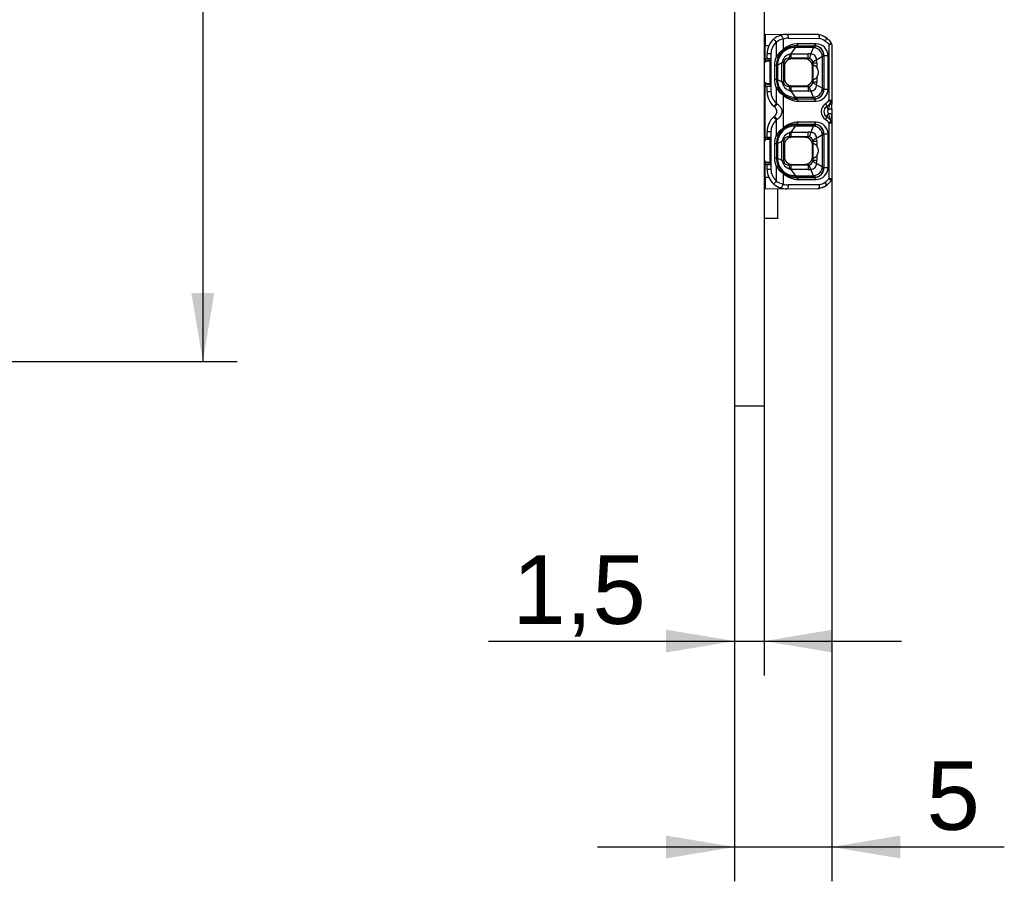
# Model space of a CAD drawing. Header units: millimetres. Extents: x 7 to 819, y 15 to 587.
# Tile 22 of 45: x 352 to 402, y 381 to 425. Entities that reach past the tile are written whole.
import ezdxf
from ezdxf.enums import TextEntityAlignment as Align

# ---------------------------------------------------------------- set-up
doc = ezdxf.new("R2010")
doc.units = ezdxf.units.MM
doc.layers.add('Default', color=7, linetype='Continuous')
doc.layers.add('RECLED_274X50MM_', color=7, linetype='Continuous')
doc.styles.add('SEACAD_Arial', font='arial.ttf')
doc.dimstyles.new('ISO', dxfattribs={"dimtxt": 3.5, "dimasz": 3.5, "dimexe": 1.75, "dimexo": 0, "dimgap": 0.875, "dimtad": 1, "dimtxsty": 'SEACAD_Arial', "dimblk1": '_SE_FILLED', "dimblk2": '_SE_FILLED', "dimsah": 1, "dimcen": 1.75, "dimadec": 0, "dimazin": 0, "dimtfac": 0.5, "dimtdec": 3, "dimtmove": 0, "dimatfit": 3, "dimfxl": 1, "dimarcsym": 0})

# ---------------------------------------------------------------- blocks, each defined once
blk = doc.blocks.new('SE2')
at = {"layer": 'RECLED_274X50MM_', "color": 7, "linetype": 'Continuous'}
for p, q in [((388.224, 454.566), (388.224, 405.066)), ((389.724, 454.566), (389.724, 405.066)), ((389.774, 424.016), (389.774, 423.415)), ((389.774, 424.016), (390.883, 424.006)), ((390.56, 423.955), (390.567, 423.956)), ((390.691, 423.765), (390.691, 423.21)), ((392.48, 423.992), (390.883, 424.006)), ((390.949, 423.806), (392.547, 423.792)), ((389.724, 423.266), (389.774, 423.266)), ((389.724, 423.191), (389.774, 423.191)), ((389.774, 422.77), (389.774, 423.415)), ((389.961, 423.414), (389.774, 423.415)), ((390.349, 423.61), (390.349, 422.856)), ((390.692, 423.208), (390.659, 423.136)), ((391.311, 423.329), (391.086, 423.016)), ((391.472, 423.528), (391.374, 423.428)), ((391.374, 423.428), (392.274, 423.426)), ((391.374, 423.417), (391.374, 423.428)), ((391.374, 423.417), (391.374, 423.332)), ((391.374, 423.417), (392.24, 423.417)), ((392.24, 423.332), (391.374, 423.332)), ((392.375, 423.526), (391.472, 423.528)), ((392.111, 423.009), (392.24, 423.332)), ((392.24, 423.332), (392.24, 423.417)), ((392.274, 423.417), (392.24, 423.417)), ((392.274, 423.425), (392.375, 423.526)), ((392.274, 423.417), (392.274, 423.426)), ((393.042, 420.65), (393.042, 423.481)), ((393.174, 423.481), (393.042, 423.481)), ((393.174, 423.481), (393.174, 420.65)), ((389.744, 422.561), (389.824, 422.641)), ((389.774, 422.77), (389.774, 422.591)), ((389.774, 422.77), (389.874, 422.769)), ((389.824, 422.641), (389.874, 422.691)), ((390.024, 422.641), (389.824, 422.641)), ((390.074, 423.006), (389.874, 423.006)), ((389.874, 422.769), (389.874, 423.006)), ((389.874, 422.769), (390.049, 422.766)), ((389.874, 422.691), (390.024, 422.691)), ((390.024, 422.641), (390.024, 422.691)), ((390.024, 422.641), (390.024, 421.491)), ((390.049, 421.366), (390.049, 422.766)), ((390.074, 423.006), (390.074, 421.09)), ((390.441, 422.817), (390.349, 422.856)), ((391.086, 422.783), (390.974, 422.783)), ((390.974, 422.783), (391.155, 422.758)), ((391.086, 423.016), (391.041, 423.001)), ((391.086, 423.016), (391.086, 422.783)), ((391.086, 423.016), (391.973, 423.016)), ((391.973, 422.783), (391.086, 422.783)), ((391.793, 422.758), (391.155, 422.758)), ((391.793, 422.758), (391.973, 422.783)), ((392.705, 422.875), (392.402, 422.696)), ((392.775, 422.875), (392.705, 422.875)), ((392.705, 421.256), (392.705, 422.875)), ((392.775, 422.916), (392.782, 422.916)), ((392.775, 422.875), (392.775, 421.256)), ((392.985, 422.916), (392.782, 422.916)), ((392.782, 421.216), (392.782, 422.916)), ((392.985, 421.216), (392.985, 422.916)), ((389.744, 422.627), (389.724, 422.627)), ((389.744, 422.381), (389.724, 422.381)), ((389.744, 422.381), (389.744, 422.627)), ((389.744, 421.366), (389.744, 422.381)), ((390.358, 422.416), (390.258, 422.416)), ((390.258, 422.416), (390.258, 421.716)), ((390.373, 422.416), (390.358, 422.416)), ((390.358, 422.416), (390.358, 421.716)), ((390.374, 422.443), (390.373, 422.416)), ((390.373, 421.716), (390.373, 422.416)), ((390.636, 422.547), (390.407, 422.432)), ((390.407, 422.432), (390.407, 422.416)), ((390.407, 422.416), (390.407, 421.716)), ((390.636, 421.584), (390.636, 422.547)), ((390.757, 422.359), (390.728, 422.56)), ((390.728, 421.574), (390.728, 422.56)), ((390.757, 422.359), (390.757, 421.772)), ((392.217, 422.544), (392.191, 422.359)), ((392.191, 421.772), (392.191, 422.359)), ((392.411, 422.544), (392.216, 422.544)), ((392.217, 422.418), (392.217, 422.544)), ((392.411, 422.544), (392.411, 422.312)), ((390.258, 421.716), (390.358, 421.716)), ((390.358, 421.716), (390.373, 421.716)), ((390.373, 421.716), (390.373, 421.688)), ((390.373, 421.716), (390.407, 421.716)), ((390.407, 421.716), (390.407, 421.699)), ((390.407, 421.699), (390.636, 421.584)), ((390.728, 421.574), (390.757, 421.772)), ((392.191, 421.772), (392.217, 421.587)), ((392.217, 421.587), (392.217, 421.713)), ((392.411, 421.819), (392.411, 421.587)), ((389.744, 421.366), (389.724, 421.366)), ((389.824, 421.491), (389.744, 421.571)), ((389.744, 421.103), (389.744, 421.366)), ((389.774, 421.541), (389.774, 421.361)), ((389.774, 421.361), (389.874, 421.362)), ((389.774, 418.77), (389.774, 421.361)), ((389.874, 421.441), (389.824, 421.491)), ((389.824, 421.491), (390.024, 421.491)), ((390.024, 421.441), (389.874, 421.441)), ((389.874, 421.362), (390.049, 421.366)), ((389.874, 421.09), (389.874, 421.362)), ((390.024, 421.441), (390.024, 421.491)), ((390.349, 421.275), (390.441, 421.314)), ((390.349, 421.276), (390.349, 420.486)), ((391.155, 421.374), (390.974, 421.348)), ((391.041, 421.13), (391.086, 421.115)), ((391.086, 421.348), (391.973, 421.348)), ((391.086, 421.348), (391.086, 421.115)), ((391.155, 421.374), (391.793, 421.374)), ((391.973, 421.348), (391.793, 421.374)), ((391.998, 421.348), (391.973, 421.347)), ((392.216, 421.587), (392.411, 421.587)), ((392.402, 421.435), (392.705, 421.256)), ((392.705, 421.256), (392.775, 421.256)), ((392.775, 421.216), (392.782, 421.216)), ((392.782, 421.216), (392.985, 421.216)), ((389.744, 421.103), (389.724, 421.103)), ((389.774, 420.941), (389.724, 420.941)), ((389.774, 420.866), (389.724, 420.866)), ((389.744, 420.824), (389.724, 420.824)), ((389.744, 420.188), (389.744, 420.824)), ((389.874, 421.09), (390.074, 421.09)), ((390.693, 420.924), (390.66, 420.996)), ((390.691, 420.922), (390.691, 419.209)), ((391.973, 421.115), (391.086, 421.115)), ((391.086, 421.115), (391.311, 420.802)), ((391.374, 420.714), (391.27, 420.72)), ((391.374, 420.799), (391.374, 420.715)), ((391.374, 420.799), (392.24, 420.799)), ((391.374, 420.714), (391.374, 420.703)), ((391.374, 420.714), (392.24, 420.714)), ((392.274, 420.706), (391.374, 420.703)), ((391.374, 420.703), (391.47, 420.603)), ((392.24, 420.799), (392.111, 421.122)), ((392.24, 420.714), (392.24, 420.799)), ((392.24, 420.714), (392.274, 420.714)), ((392.274, 420.714), (392.274, 420.706)), ((392.374, 420.606), (392.274, 420.706)), ((393.042, 420.65), (393.174, 420.65)), ((393.174, 420.65), (393.174, 420.636)), ((393.174, 420.625), (393.174, 420.448)), ((389.744, 420.188), (389.724, 420.188)), ((389.744, 419.931), (389.744, 420.188)), ((390.258, 420.302), (390.218, 420.336)), ((390.39, 420.46), (390.349, 420.486)), ((391.47, 420.603), (392.374, 420.606)), ((392.901, 420.312), (392.995, 420.177)), ((393.174, 420.207), (393.174, 419.924)), ((389.744, 419.931), (389.724, 419.931)), ((389.744, 419.293), (389.744, 419.931)), ((390.218, 419.795), (390.258, 419.829)), ((390.349, 419.645), (390.39, 419.671)), ((390.349, 419.645), (390.349, 418.856)), ((392.995, 419.954), (392.901, 419.819)), ((392.975, 420.037), (392.973, 420.054)), ((392.975, 420.037), (392.994, 419.954)), ((393.174, 419.924), (393.174, 419.491)), ((389.744, 419.293), (389.724, 419.293)), ((389.724, 419.266), (389.774, 419.266)), ((389.724, 419.191), (389.774, 419.191)), ((389.774, 419.616), (389.744, 419.616)), ((390.692, 419.207), (390.659, 419.136)), ((391.311, 419.329), (391.086, 419.016)), ((391.472, 419.528), (391.374, 419.428)), ((391.374, 419.417), (391.374, 419.428)), ((391.374, 419.428), (392.274, 419.426)), ((391.374, 419.417), (391.374, 419.332)), ((391.374, 419.417), (392.24, 419.417)), ((392.24, 419.332), (391.374, 419.332)), ((392.375, 419.526), (391.472, 419.528)), ((392.111, 419.009), (392.24, 419.332)), ((392.274, 419.417), (392.24, 419.417)), ((392.274, 419.425), (392.375, 419.526)), ((392.274, 419.417), (392.274, 419.426)), ((393.042, 416.65), (393.042, 419.481)), ((393.174, 419.481), (393.042, 419.481)), ((393.174, 419.481), (393.174, 416.65)), ((389.744, 419.106), (389.724, 419.106)), ((389.744, 417.397), (389.744, 419.106)), ((389.744, 418.561), (389.824, 418.641)), ((389.774, 418.77), (389.774, 418.591)), ((389.774, 418.77), (389.874, 418.769)), ((389.824, 418.641), (389.874, 418.691)), ((390.024, 418.641), (389.824, 418.641)), ((390.074, 419.041), (389.874, 419.041)), ((389.874, 418.769), (389.874, 419.041)), ((389.874, 418.769), (390.049, 418.766)), ((389.874, 418.691), (390.024, 418.691)), ((390.024, 418.641), (390.024, 418.691)), ((390.024, 418.641), (390.024, 417.491)), ((390.049, 417.366), (390.049, 418.766)), ((390.074, 419.041), (390.074, 417.125)), ((390.441, 418.817), (390.349, 418.856)), ((391.086, 418.783), (390.974, 418.783)), ((390.974, 418.783), (391.155, 418.758)), ((391.086, 419.016), (391.041, 419.001)), ((391.086, 419.016), (391.086, 418.783)), ((391.086, 419.016), (391.973, 419.016)), ((391.973, 418.783), (391.086, 418.783)), ((391.793, 418.758), (391.155, 418.758)), ((391.793, 418.758), (391.973, 418.783)), ((391.998, 418.782), (391.973, 418.783)), ((392.705, 418.875), (392.402, 418.696)), ((392.775, 418.875), (392.705, 418.875)), ((392.705, 417.256), (392.705, 418.875)), ((392.775, 418.916), (392.782, 418.916)), ((392.775, 418.875), (392.775, 417.256)), ((392.985, 418.916), (392.782, 418.916)), ((392.782, 417.216), (392.782, 418.916)), ((392.985, 417.216), (392.985, 418.916)), ((390.358, 418.416), (390.258, 418.416)), ((390.258, 418.416), (390.258, 417.716)), ((390.373, 418.416), (390.358, 418.416)), ((390.358, 418.416), (390.358, 417.716)), ((390.374, 418.443), (390.373, 418.416)), ((390.373, 417.716), (390.373, 418.416)), ((390.636, 418.547), (390.407, 418.432)), ((390.407, 418.432), (390.407, 418.416)), ((390.407, 418.416), (390.407, 417.716)), ((390.636, 417.584), (390.636, 418.547)), ((390.757, 418.359), (390.728, 418.56)), ((390.728, 417.574), (390.728, 418.56)), ((390.757, 418.359), (390.757, 417.772)), ((392.217, 418.544), (392.191, 418.359)), ((392.191, 417.772), (392.191, 418.359)), ((392.411, 418.544), (392.216, 418.544)), ((392.217, 418.418), (392.217, 418.544)), ((392.411, 418.544), (392.411, 418.312)), ((390.258, 417.716), (390.358, 417.716)), ((390.358, 417.716), (390.373, 417.716)), ((390.373, 417.716), (390.373, 417.688)), ((390.373, 417.716), (390.407, 417.716)), ((390.407, 417.716), (390.407, 417.699)), ((390.407, 417.699), (390.636, 417.584)), ((390.728, 417.574), (390.757, 417.772)), ((392.191, 417.772), (392.217, 417.587)), ((392.217, 417.587), (392.217, 417.713)), ((392.411, 417.819), (392.411, 417.587)), ((389.744, 417.397), (389.724, 417.397)), ((389.824, 417.491), (389.744, 417.571)), ((389.774, 417.541), (389.774, 417.361)), ((389.774, 417.361), (389.874, 417.362)), ((389.774, 416.716), (389.774, 417.361)), ((389.874, 417.441), (389.824, 417.491)), ((389.824, 417.491), (390.024, 417.491)), ((390.024, 417.441), (389.874, 417.441)), ((389.874, 417.362), (390.049, 417.366)), ((389.874, 417.125), (389.874, 417.362)), ((389.874, 417.125), (390.074, 417.125)), ((390.024, 417.441), (390.024, 417.491)), ((390.349, 417.275), (390.441, 417.314)), ((390.349, 417.276), (390.349, 416.521)), ((391.155, 417.374), (390.974, 417.348)), ((391.086, 417.115), (391.041, 417.13)), ((391.086, 417.348), (391.086, 417.115)), ((391.086, 417.348), (391.973, 417.348)), ((391.973, 417.115), (391.086, 417.115)), ((391.086, 417.115), (391.311, 416.802)), ((391.155, 417.374), (391.793, 417.374)), ((391.973, 417.348), (391.793, 417.374)), ((391.998, 417.348), (391.973, 417.347)), ((392.24, 416.799), (392.111, 417.122)), ((392.216, 417.587), (392.411, 417.587)), ((392.402, 417.435), (392.705, 417.256)), ((392.705, 417.256), (392.775, 417.256)), ((392.775, 417.216), (392.782, 417.216)), ((392.782, 417.216), (392.985, 417.216)), ((389.774, 416.941), (389.724, 416.941)), ((389.774, 416.866), (389.724, 416.866)), ((389.774, 416.716), (389.961, 416.717)), ((389.774, 416.716), (389.774, 416.116)), ((390.66, 416.996), (390.693, 416.924)), ((390.691, 416.921), (390.691, 416.366)), ((391.374, 416.714), (391.27, 416.72)), ((391.374, 416.799), (391.374, 416.715)), ((391.374, 416.799), (392.24, 416.799)), ((391.374, 416.714), (391.374, 416.703)), ((391.374, 416.714), (392.24, 416.714)), ((392.274, 416.706), (391.374, 416.703)), ((391.374, 416.703), (391.47, 416.603)), ((392.24, 416.714), (392.24, 416.799)), ((392.24, 416.714), (392.274, 416.714)), ((392.274, 416.714), (392.274, 416.706)), ((392.374, 416.606), (392.274, 416.706)), ((393.042, 416.65), (393.174, 416.65)), ((390.883, 416.125), (389.774, 416.116)), ((390.432, 414.616), (390.432, 416.121)), ((390.883, 416.125), (392.48, 416.139)), ((392.547, 416.339), (390.949, 416.325)), ((391.47, 416.603), (392.374, 416.606)), ((389.744, 414.621), (389.724, 414.621)), ((389.744, 414.377), (389.744, 414.621)), ((390.432, 414.616), (389.744, 414.616)), ((389.744, 414.371), (389.724, 414.371)), ((389.744, 413.996), (389.744, 414.371)), ((389.744, 413.995), (389.724, 413.995)), ((389.744, 413.578), (389.744, 413.996)), ((389.744, 413.577), (389.724, 413.577)), ((389.744, 413.14), (389.724, 413.14)), ((389.744, 413.14), (389.744, 413.578)), ((389.744, 412.755), (389.744, 413.14)), ((389.744, 412.756), (389.724, 412.756)), ((389.744, 412.511), (389.744, 412.749)), ((389.744, 412.511), (389.724, 412.511)), ((388.224, 405.066), (389.724, 405.066))]:
    blk.add_line(p, q, dxfattribs=at)
for centre, radius, start, end in [((390.874, 423.006), 1, 131.0144, 180), ((390.873, 423.007), 0.999, 108.3025, 131.0198), ((390.96, 422.721), 1.078, 104.4538, 124.5129), ((390.874, 423.007), 0.999, 89.499, 108.3285), ((392.357, 423.127), 0.874, 79.2695, 81.9789), ((392.479, 423.792), 0.2, 76.8462, 89.5009), ((392.278, 422.927), 1.088, 56.2541, 76.9003), ((392.345, 422.925), 0.89, 56.2332, 76.8897), ((392.357, 423.127), 0.874, 63.5257, 69.3399), ((392.353, 422.925), 0.886, 38.8885, 56.643), ((392.293, 422.935), 1.073, 38.7455, 56.6662), ((389.645, 423.016), 0.249, 58.8363, 71.5266), ((390.874, 423.006), 0.8, 131.001, 180), ((391.326, 422.259), 1.144, 123.7381, 148.5382), ((391.375, 422.415), 1.002, 96.0187, 178.4078), ((391.289, 422.447), 0.882, 88.5518, 180.9496), ((391.387, 422.413), 1.028, 135.1838, 156.875), ((391.37, 422.409), 1.019, 89.7982, 134.371), ((391.454, 422.453), 1.075, 89.0618, 135.2606), ((391.374, 422.423), 0.994, 93.3945, 96.0161), ((391.374, 422.754), 0.578, 89.9723, 96.1895), ((391.374, 422.423), 0.994, 89.9975, 93.3945), ((392.143, 422.438), 0.899, 76.9723, 83.7663), ((392.271, 422.914), 0.512, 0.1805, 89.6664), ((392.274, 422.916), 0.501, 359.9633, 90.0317), ((392.237, 422.87), 0.457, 18.6514, 76.3159), ((392.368, 422.909), 0.617, 0.6688, 89.3972), ((392.974, 423.481), 0.2, 0, 38.942), ((391.374, 422.416), 1.116, 156.7364, 180), ((391.374, 422.416), 1.016, 156.7359, 180), ((391.195, 422.457), 0.566, 105.7543, 170.8525), ((9.951, 422.937), 382.022, 359.97677, 0.01186), ((391.971, 421.685), 1.331, 83.9551, 89.9314), ((391.974, 422.539), 0.243, 7.6919, 84.2704), ((392.109, 422.715), 0.294, 356.188, 89.5195), ((391.139, 422.545), 1.271, 359.9581, 6.7887), ((391.844, 422.742), 0.87, 8.7498, 18.3473), ((404.724, 422.871), 11.949, 179.7866, 179.983), ((390.39, 421.149), 1.267, 89.2392, 90.7619), ((391.374, 421.716), 1.116, 180, 203.2666), ((391.374, 421.716), 1.016, 180, 203.2555), ((391.374, 421.716), 1.001, 181.5919, 264.0326), ((391.289, 421.684), 0.882, 179.0311, 271.4643), ((391.339, 421.884), 1.161, 211.6338, 236.047), ((391.377, 421.712), 1.016, 202.9848, 224.9567), ((391.195, 421.675), 0.566, 189.1738, 254.2077), ((390.557, 420.417), 1.17, 81.5979, 86.1293), ((391.064, 424.92), 3.572, 268.5568, 270.3529), ((395.154, 421.233), 3.184, 177.9409, 182.1337), ((391.973, 421.592), 0.244, 275.9442, 352.2185), ((392.107, 421.417), 0.295, 270.7193, 3.5692), ((392.272, 421.216), 0.51, 270.2016, 0.0078), ((392.274, 421.215), 0.501, 269.9679, 0.0373), ((392.372, 421.218), 0.612, 270.1558, 359.8856), ((391.038, 421.592), 1.373, 353.4623, 359.7882), ((391.845, 421.389), 0.869, 341.6414, 351.2489), ((404.777, 421.26), 12.002, 180.017, 180.2125), ((389.645, 421.116), 0.25, 288.4931, 301.144), ((390.874, 421.09), 1, 180, 228.9861), ((390.874, 421.09), 0.8, 180, 229.0124), ((391.369, 421.719), 1.015, 225.5656, 270.3104), ((391.45, 421.668), 1.065, 224.5296, 271.1298), ((391.38, 421.496), 0.697, 264.3445, 269.4936), ((391.967, 422.46), 1.345, 270.26, 276.1699), ((392.141, 421.703), 0.909, 276.2705, 282.9897), ((392.237, 421.261), 0.457, 283.6845, 341.3483), ((392.353, 421.204), 0.884, 304.6205, 321.2051), ((392.974, 420.65), 0.2, 321.0591, 359.9998), ((388.68, 421.81), 2.13, 316.1873, 321.5753), ((386.204, 423.811), 5.362, 319.1237, 321.3171), ((390.074, 420.066), 0.3, 307.8997, 52.0775), ((393.146, 420.066), 0.503, 125.2986, 234.7015), ((393.072, 420.066), 0.3, 124.7621, 235.238), ((392.279, 421.209), 1.091, 304.7479, 321.1608), ((380.136, 420.478), 13.038, 358.7714, 359.857), ((390.874, 419.041), 1, 131.0143, 180), ((390.874, 419.041), 0.8, 131.0005, 180), ((388.507, 418.172), 2.358, 38.6377, 43.5015), ((386.747, 416.77), 4.657, 38.5354, 41.0627), ((392.353, 418.927), 0.884, 38.7922, 55.3777), ((392.279, 418.922), 1.091, 38.8394, 55.2519), ((399.759, 422.457), 7.213, 200.309, 202.2133), ((389.545, 418.284), 3.821, 20.2584, 22.2416), ((380.011, 419.653), 13.163, 0.1689, 1.215), ((389.645, 419.016), 0.249, 58.8363, 71.5266), ((391.326, 418.259), 1.144, 123.7508, 148.5328), ((391.375, 418.415), 1.002, 96.0187, 178.4078), ((391.287, 418.449), 0.88, 88.4253, 181.076), ((391.387, 418.413), 1.028, 135.1838, 156.8743), ((391.37, 418.409), 1.019, 89.7982, 134.371), ((391.454, 418.453), 1.075, 89.0615, 135.2726), ((391.374, 418.423), 0.994, 93.3945, 96.0161), ((391.374, 418.754), 0.578, 89.9723, 96.1895), ((391.374, 418.423), 0.994, 89.9975, 93.3945), ((344.341, 419.36), 47.899, 359.9661, 0.0676), ((392.143, 418.44), 0.898, 77.0314, 83.7693), ((392.271, 418.914), 0.512, 0.1805, 89.6664), ((392.274, 418.916), 0.501, 359.9633, 90.0317), ((392.245, 418.878), 0.447, 17.9489, 77.1418), ((392.368, 418.909), 0.617, 0.6688, 89.3972), ((392.998, 419.493), 0.175, 1.686, 42.5203), ((392.974, 419.481), 0.2, 359.9989, 38.942), ((391.374, 418.416), 1.116, 156.7363, 180), ((391.374, 418.416), 1.016, 156.7351, 180), ((391.195, 418.457), 0.566, 105.7543, 170.8525), ((10.575, 418.936), 381.397, 359.97683, 0.01197), ((391.971, 417.685), 1.331, 83.9551, 89.9314), ((391.974, 418.539), 0.243, 7.6919, 84.2687), ((392.106, 418.712), 0.297, 356.8009, 88.9066), ((391.139, 418.545), 1.271, 359.9581, 6.7888), ((391.843, 418.742), 0.872, 8.7572, 18.3348), ((404.724, 418.871), 11.949, 179.7866, 179.983), ((390.39, 417.149), 1.267, 89.2392, 90.7619), ((391.374, 417.716), 1.116, 180, 203.2635), ((391.374, 417.716), 1.016, 180, 203.2555), ((391.374, 417.716), 1.001, 181.5919, 264.0327), ((391.289, 417.684), 0.882, 179.0311, 271.4643), ((390.874, 417.125), 1, 180, 228.9852), ((390.874, 417.125), 0.8, 180, 228.9982), ((391.34, 417.885), 1.162, 211.6421, 236.0521), ((391.377, 417.712), 1.016, 202.9853, 224.9584), ((391.195, 417.675), 0.566, 189.1738, 254.2077), ((390.566, 416.476), 1.11, 81.5242, 86.3581), ((391.064, 420.92), 3.572, 268.5569, 270.3529), ((867.128, 417.292), 475.156, 179.9933, 180.02134), ((391.973, 418.398), 1.283, 269.9653, 276.166), ((391.972, 417.593), 0.245, 276.0546, 352.0984), ((392.109, 417.416), 0.293, 270.4348, 3.8537), ((392.272, 417.216), 0.51, 270.2016, 0.0078), ((392.274, 417.215), 0.501, 269.9679, 0.0373), ((392.245, 417.253), 0.447, 282.9825, 342.0501), ((392.372, 417.218), 0.612, 270.1558, 359.8856), ((391.038, 417.592), 1.373, 353.4623, 359.7882), ((391.844, 417.389), 0.871, 341.653, 351.2454), ((404.777, 417.26), 12.002, 180.017, 180.2125), ((389.645, 417.116), 0.25, 288.4931, 301.144), ((391.369, 417.719), 1.015, 225.5691, 270.3102), ((391.471, 417.72), 1.116, 225.6686, 269.9971), ((391.38, 417.496), 0.697, 264.3445, 269.4936), ((392.141, 417.703), 0.909, 276.2705, 282.9897), ((392.35, 417.208), 0.889, 303.4316, 321.1053), ((392.974, 416.65), 0.2, 321.0566, 359.9999), ((390.874, 417.125), 1, 228.9852, 251.6882), ((390.96, 417.41), 1.079, 235.4849, 255.5394), ((390.874, 417.127), 1.002, 251.7054, 270.4824), ((392.35, 417.027), 0.898, 278.2563, 280.6998), ((392.479, 416.339), 0.2, 270.4957, 283.1518), ((392.273, 417.217), 1.101, 283.169, 303.5795), ((392.344, 417.209), 0.893, 283.1184, 303.7254), ((392.35, 417.027), 0.898, 290.8265, 296.2288), ((392.28, 417.208), 1.09, 303.5472, 321.1736)]:
    blk.add_arc(centre, radius, start, end, dxfattribs=at)
for centre, major_axis, ratio, start_param, end_param in [((390.942, 422.906), (0, -0.9), 0.939686, 3.13353, 3.443577), ((392.479, 423.792), (-0.002, -0.2), 0.342009, 1.57378, 3.141698), ((392.263, 422.066), (0, -0.525), 0.116839, 3.975219, 5.449559), ((391.752, 422.066), (-0.746, 0), 0.704087, 2.653791, 3.629395), ((392.263, 418.066), (0, -0.525), 0.116839, 3.975219, 5.449559), ((391.752, 418.066), (-0.746, 0), 0.704087, 2.653791, 3.629395), ((390.942, 417.227), (-0.002, 0.902), 0.939653, 2.838236, 3.147658), ((392.479, 416.339), (-0.002, 0.2), 0.342009, 3.141537, 4.709393)]:
    blk.add_ellipse(centre, major_axis=major_axis, ratio=ratio, start_param=start_param, end_param=end_param, dxfattribs=at)
for points, degree, knots in [([(390.349, 423.61), (390.314, 423.649), (390.28, 423.688), (390.232, 423.744), (390.218, 423.76), (390.218, 423.76)], 3, [0, 0, 0, 0, 0.5, 0.5, 1, 1, 1, 1]), ([(390.567, 423.956), (390.585, 423.956), (390.608, 423.936), (390.654, 423.865), (390.676, 423.815), (390.691, 423.765)], 3, [0, 0, 0, 0, 0.5, 0.5, 1, 1, 1, 1]), ([(390.883, 424.006), (390.9, 424.006), (390.918, 423.984), (390.943, 423.91), (390.95, 423.858), (390.949, 423.806)], 3, [0, 0, 0, 0, 0.5, 0.5, 1, 1, 1, 1]), ([(392.547, 423.792), (392.556, 423.841), (392.557, 423.89), (392.548, 423.961), (392.537, 423.984), (392.524, 423.987)], 3, [0, 0, 0, 0, 0.5, 0.5, 1, 1, 1, 1]), ([(392.882, 423.832), (392.892, 423.822), (392.892, 423.8), (392.877, 423.741), (392.861, 423.703), (392.84, 423.665)], 3, [0, 0, 0, 0, 0.5, 0.5, 1, 1, 1, 1]), ([(392.345, 423.314), (392.341, 423.327), (392.333, 423.351), (392.32, 423.378), (392.308, 423.396), (392.297, 423.407), (392.288, 423.413), (392.28, 423.416), (392.276, 423.417), (392.274, 423.417)], 3, [0, 0, 0, 0, 0.208868, 0.39575, 0.560635, 0.70351, 0.824368, 0.9232, 1, 1, 1, 1]), ([(393.129, 423.607), (393.135, 423.599), (393.13, 423.583), (393.099, 423.538), (393.073, 423.509), (393.042, 423.481)], 3, [0, 0, 0, 0, 0.5, 0.5, 1, 1, 1, 1]), ([(390.974, 422.782), (390.954, 422.78), (390.918, 422.779), (390.865, 422.765), (390.821, 422.744), (390.786, 422.716), (390.759, 422.681), (390.741, 422.642), (390.732, 422.599), (390.731, 422.574), (390.729, 422.56)], 3, [0, 0, 0, 0, 0.192334, 0.35505, 0.490491, 0.603021, 0.700274, 0.792315, 0.88945, 1, 1, 1, 1]), ([(391.155, 422.758), (390.991, 422.758), (390.874, 422.641), (390.757, 422.526), (390.757, 422.359)], 2, [0, 0, 0, 0.5, 0.5, 1, 1, 1]), ([(391.041, 423.001), (391.038, 422.982), (391.032, 422.94), (391.021, 422.885), (391.007, 422.834), (390.992, 422.794), (390.98, 422.787), (390.974, 422.782)], 3, [0, 0, 0, 0, 0.146091, 0.319149, 0.519162, 0.746117, 1, 1, 1, 1]), ([(392.191, 422.359), (392.191, 422.523), (392.075, 422.641), (391.959, 422.758), (391.793, 422.758)], 2, [0, 0, 0, 0.5, 0.5, 1, 1, 1]), ([(391.973, 422.782), (391.977, 422.783), (391.983, 422.783), (391.991, 422.783), (391.994, 422.782), (391.996, 422.782), (391.997, 422.782), (391.998, 422.781)], 3, [0, 0, 0, 0, 0.533331, 0.770577, 0.828309, 0.885689, 1, 1, 1, 1]), ([(392.402, 422.696), (392.382, 422.688), (392.345, 422.673), (392.302, 422.653), (392.269, 422.634), (392.247, 422.618), (392.232, 422.603), (392.222, 422.591), (392.218, 422.581), (392.217, 422.575), (392.215, 422.572)], 3, [0, 0, 0, 0, 0.174645, 0.335116, 0.481407, 0.613513, 0.731429, 0.835151, 0.924676, 1, 1, 1, 1]), ([(392.775, 422.916), (392.774, 422.921), (392.773, 422.934), (392.761, 422.957), (392.731, 422.987), (392.692, 423.006), (392.67, 423.016)], 3, [0, 0, 0, 0, 0.142438, 0.356692, 0.642615, 1, 1, 1, 1]), ([(392.215, 422.572), (392.216, 422.57), (392.216, 422.567), (392.217, 422.564), (392.217, 422.561), (392.217, 422.555), (392.217, 422.549), (392.216, 422.544)], 3, [0, 0, 0, 0, 0.235071, 0.293359, 0.351912, 0.470779, 1, 1, 1, 1]), ([(392.217, 422.418), (392.219, 422.424), (392.222, 422.434), (392.236, 422.441), (392.256, 422.44), (392.281, 422.431), (392.31, 422.414), (392.342, 422.388), (392.376, 422.355), (392.399, 422.326), (392.411, 422.312)], 3, [0, 0, 0, 0, 0.146939, 0.285271, 0.415946, 0.540088, 0.659008, 0.774193, 0.887282, 1, 1, 1, 1]), ([(390.757, 421.772), (390.757, 421.608), (390.873, 421.49), (390.989, 421.374), (391.155, 421.374)], 2, [0, 0, 0, 0.5, 0.5, 1, 1, 1]), ([(391.793, 421.374), (391.956, 421.373), (392.074, 421.49), (392.191, 421.605), (392.191, 421.772)], 2, [0, 0, 0, 0.5, 0.5, 1, 1, 1]), ([(392.411, 421.819), (392.399, 421.805), (392.376, 421.776), (392.342, 421.743), (392.31, 421.717), (392.281, 421.7), (392.256, 421.691), (392.236, 421.69), (392.222, 421.697), (392.219, 421.707), (392.217, 421.713)], 3, [0, 0, 0, 0, 0.112718, 0.225807, 0.340992, 0.459912, 0.584054, 0.714729, 0.853061, 1, 1, 1, 1]), ([(390.974, 421.349), (390.905, 421.346), (390.84, 421.367), (390.75, 421.448), (390.726, 421.508), (390.728, 421.574)], 3, [0, 0, 0, 0, 0.5, 0.5, 1, 1, 1, 1]), ([(390.974, 421.349), (390.978, 421.346), (390.985, 421.342), (390.996, 421.325), (391.006, 421.301), (391.014, 421.271), (391.022, 421.238), (391.029, 421.202), (391.036, 421.167), (391.039, 421.142), (391.041, 421.13)], 3, [0, 0, 0, 0, 0.160397, 0.310683, 0.450856, 0.580916, 0.700861, 0.810691, 0.910404, 1, 1, 1, 1]), ([(392.216, 421.587), (392.217, 421.582), (392.217, 421.576), (392.217, 421.57), (392.217, 421.568), (392.217, 421.567), (392.216, 421.564), (392.216, 421.561), (392.215, 421.559)], 3, [0, 0, 0, 0, 0.529074, 0.648021, 0.706614, 0.735796, 0.764942, 1, 1, 1, 1]), ([(392.775, 421.216), (392.774, 421.208), (392.771, 421.192), (392.757, 421.171), (392.738, 421.153), (392.716, 421.138), (392.694, 421.125), (392.678, 421.118), (392.67, 421.115)], 3, [0, 0, 0, 0, 0.217467, 0.414629, 0.591473, 0.747986, 0.884163, 1, 1, 1, 1]), ([(392.274, 420.714), (392.278, 420.715), (392.287, 420.716), (392.304, 420.729), (392.325, 420.758), (392.338, 420.796), (392.345, 420.817)], 3, [0, 0, 0, 0, 0.150016, 0.366779, 0.650162, 1, 1, 1, 1]), ([(393.042, 420.65), (393.073, 420.622), (393.099, 420.593), (393.13, 420.548), (393.135, 420.532), (393.129, 420.524)], 3, [0, 0, 0, 0, 0.5, 0.5, 1, 1, 1, 1]), ([(390.39, 420.46), (390.414, 420.443), (390.462, 420.41), (390.522, 420.353), (390.569, 420.291), (390.603, 420.225), (390.624, 420.154), (390.629, 420.101), (390.63, 420.067), (390.629, 420.049), (390.627, 420.016), (390.614, 419.95), (390.575, 419.857), (390.499, 419.753), (390.427, 419.699), (390.39, 419.671)], 3, [0, 0, 0, 0, 0.092957, 0.178452, 0.258247, 0.3345, 0.409675, 0.486343, 0.500502, 0.514705, 0.543277, 0.601319, 0.722629, 0.856959, 1, 1, 1, 1]), ([(392.856, 420.476), (392.878, 420.438), (392.894, 420.402), (392.91, 420.343), (392.91, 420.322), (392.901, 420.312)], 3, [0, 0, 0, 0, 0.5, 0.5, 1, 1, 1, 1]), ([(392.973, 420.054), (392.973, 420.065), (392.973, 420.087), (392.979, 420.119), (392.987, 420.149), (392.992, 420.168), (392.995, 420.177)], 3, [0, 0, 0, 0, 0.270491, 0.531384, 0.770064, 1, 1, 1, 1]), ([(392.995, 420.177), (393.004, 420.202), (393.023, 420.252), (393.05, 420.325), (393.077, 420.39), (393.1, 420.445), (393.114, 420.486), (393.121, 420.506), (393.124, 420.512)], 3, [0, 0, 0, 0, 0.1806224, 0.3638665, 0.5498486, 0.69593, 0.8165564, 0.9159554, 0.9159554, 0.9159554, 0.9159554]), ([(393.174, 420.207), (393.172, 420.205), (393.17, 420.201), (393.154, 420.195), (393.133, 420.19), (393.107, 420.186), (393.079, 420.182), (393.05, 420.18), (393.022, 420.178), (393.003, 420.178), (392.995, 420.177)], 3, [0, 0, 0, 0, 0.157442, 0.305579, 0.444421, 0.573984, 0.69429, 0.805367, 0.907253, 1, 1, 1, 1]), ([(392.901, 419.819), (392.91, 419.809), (392.91, 419.788), (392.894, 419.729), (392.878, 419.693), (392.856, 419.655)], 3, [0, 0, 0, 0, 0.5, 0.5, 1, 1, 1, 1]), ([(392.274, 419.417), (392.279, 419.416), (392.29, 419.414), (392.305, 419.4), (392.318, 419.381), (392.329, 419.36), (392.338, 419.338), (392.343, 419.322), (392.344, 419.314)], 3, [0, 0, 0, 0, 0.21638, 0.412888, 0.589513, 0.746245, 0.883076, 1, 1, 1, 1]), ([(393.129, 419.607), (393.135, 419.599), (393.13, 419.583), (393.099, 419.538), (393.073, 419.509), (393.042, 419.481)], 3, [0, 0, 0, 0, 0.5, 0.5, 1, 1, 1, 1]), ([(390.974, 418.782), (390.954, 418.78), (390.918, 418.779), (390.865, 418.765), (390.821, 418.744), (390.786, 418.716), (390.759, 418.681), (390.741, 418.642), (390.732, 418.599), (390.731, 418.574), (390.729, 418.56)], 3, [0, 0, 0, 0, 0.192334, 0.35505, 0.490491, 0.603021, 0.700274, 0.792315, 0.88945, 1, 1, 1, 1]), ([(391.155, 418.758), (390.991, 418.758), (390.874, 418.641), (390.757, 418.526), (390.757, 418.359)], 2, [0, 0, 0, 0.5, 0.5, 1, 1, 1]), ([(391.041, 419.001), (391.038, 418.982), (391.032, 418.94), (391.021, 418.885), (391.007, 418.834), (390.992, 418.794), (390.98, 418.787), (390.974, 418.782)], 3, [0, 0, 0, 0, 0.146091, 0.319149, 0.519162, 0.746117, 1, 1, 1, 1]), ([(392.191, 418.359), (392.191, 418.523), (392.075, 418.641), (391.959, 418.758), (391.793, 418.758)], 2, [0, 0, 0, 0.5, 0.5, 1, 1, 1]), ([(392.402, 418.696), (392.382, 418.688), (392.345, 418.673), (392.302, 418.653), (392.269, 418.634), (392.247, 418.618), (392.232, 418.603), (392.222, 418.591), (392.218, 418.581), (392.217, 418.575), (392.215, 418.572)], 3, [0, 0, 0, 0, 0.174645, 0.335116, 0.481407, 0.613513, 0.731429, 0.835151, 0.924676, 1, 1, 1, 1]), ([(392.67, 419.016), (392.682, 419.011), (392.707, 418.999), (392.74, 418.978), (392.768, 418.949), (392.772, 418.927), (392.775, 418.916)], 3, [0, 0, 0, 0, 0.181506, 0.408716, 0.681575, 1, 1, 1, 1]), ([(392.215, 418.572), (392.216, 418.57), (392.216, 418.567), (392.217, 418.564), (392.217, 418.561), (392.217, 418.555), (392.217, 418.549), (392.216, 418.544)], 3, [0, 0, 0, 0, 0.235071, 0.293359, 0.351912, 0.470779, 1, 1, 1, 1]), ([(392.217, 418.418), (392.219, 418.424), (392.222, 418.434), (392.236, 418.441), (392.256, 418.44), (392.281, 418.431), (392.31, 418.414), (392.342, 418.388), (392.376, 418.355), (392.399, 418.326), (392.411, 418.312)], 3, [0, 0, 0, 0, 0.146939, 0.285271, 0.415946, 0.540088, 0.659008, 0.774193, 0.887282, 1, 1, 1, 1]), ([(390.757, 417.772), (390.757, 417.608), (390.873, 417.49), (390.989, 417.374), (391.155, 417.374)], 2, [0, 0, 0, 0.5, 0.5, 1, 1, 1]), ([(391.793, 417.374), (391.956, 417.373), (392.074, 417.49), (392.191, 417.605), (392.191, 417.772)], 2, [0, 0, 0, 0.5, 0.5, 1, 1, 1]), ([(392.411, 417.819), (392.399, 417.805), (392.376, 417.776), (392.342, 417.743), (392.31, 417.717), (392.281, 417.7), (392.256, 417.691), (392.236, 417.69), (392.222, 417.697), (392.219, 417.707), (392.217, 417.713)], 3, [0, 0, 0, 0, 0.112718, 0.225807, 0.340992, 0.459912, 0.584054, 0.714729, 0.853061, 1, 1, 1, 1]), ([(390.729, 417.574), (390.731, 417.559), (390.732, 417.529), (390.744, 417.48), (390.767, 417.436), (390.802, 417.399), (390.846, 417.373), (390.904, 417.353), (390.948, 417.351), (390.974, 417.349)], 3, [0, 0, 0, 0, 0.123631, 0.232374, 0.336798, 0.45002, 0.572337, 0.753147, 1, 1, 1, 1]), ([(392.216, 417.587), (392.217, 417.582), (392.217, 417.576), (392.217, 417.57), (392.217, 417.568), (392.217, 417.567), (392.216, 417.564), (392.216, 417.561), (392.215, 417.559)], 3, [0, 0, 0, 0, 0.529074, 0.648021, 0.706614, 0.735796, 0.764942, 1, 1, 1, 1]), ([(392.215, 417.559), (392.218, 417.553), (392.221, 417.539), (392.247, 417.512), (392.3, 417.477), (392.366, 417.45), (392.402, 417.435)], 3, [0, 0, 0, 0, 0.165359, 0.387197, 0.665442, 1, 1, 1, 1]), ([(392.67, 417.115), (392.684, 417.121), (392.709, 417.132), (392.736, 417.151), (392.754, 417.168), (392.765, 417.183), (392.772, 417.196), (392.774, 417.207), (392.775, 417.213), (392.775, 417.216)], 3, [0, 0, 0, 0, 0.212085, 0.401116, 0.567077, 0.709956, 0.829741, 0.926424, 1, 1, 1, 1]), ([(392.274, 416.714), (392.278, 416.715), (392.287, 416.716), (392.304, 416.729), (392.325, 416.758), (392.338, 416.796), (392.345, 416.817)], 3, [0, 0, 0, 0, 0.150016, 0.366779, 0.650162, 1, 1, 1, 1]), ([(393.042, 416.65), (393.073, 416.622), (393.099, 416.593), (393.13, 416.548), (393.135, 416.532), (393.129, 416.524)], 3, [0, 0, 0, 0, 0.5, 0.5, 1, 1, 1, 1]), ([(390.218, 416.371), (390.218, 416.371), (390.232, 416.387), (390.28, 416.443), (390.314, 416.482), (390.349, 416.521)], 3, [0, 0, 0, 0, 0.5, 0.5, 1, 1, 1, 1]), ([(390.691, 416.366), (390.675, 416.312), (390.651, 416.259), (390.602, 416.188), (390.577, 416.17), (390.56, 416.176)], 3, [0, 0, 0, 0, 0.5, 0.5, 1, 1, 1, 1]), ([(390.949, 416.325), (390.95, 416.273), (390.943, 416.221), (390.918, 416.147), (390.9, 416.125), (390.883, 416.125)], 3, [0, 0, 0, 0, 0.5, 0.5, 1, 1, 1, 1]), ([(392.524, 416.144), (392.537, 416.147), (392.548, 416.17), (392.557, 416.241), (392.556, 416.29), (392.547, 416.339)], 3, [0, 0, 0, 0, 0.5, 0.5, 1, 1, 1, 1]), ([(392.882, 416.299), (392.89, 416.311), (392.891, 416.332), (392.876, 416.391), (392.861, 416.428), (392.84, 416.466)], 3, [0, 0, 0, 0, 0.5, 0.5, 1, 1, 1, 1])]:
    blk.add_open_spline(points, degree=degree, knots=knots, dxfattribs=at)
for points in [[(391.27, 423.411), (391.281, 423.412), (391.296, 423.382), (391.311, 423.329)], [(392.111, 423.009), (392.07, 422.867), (392.03, 422.787), (391.998, 422.781)], [(390.407, 422.432), (390.385, 422.436), (390.374, 422.44), (390.374, 422.443)], [(390.729, 422.56), (390.725, 422.556), (390.694, 422.551), (390.636, 422.547)], [(390.373, 421.688), (390.374, 421.692), (390.385, 421.695), (390.407, 421.699)], [(392.111, 421.122), (392.072, 421.264), (392.033, 421.344), (391.998, 421.35)], [(392.402, 421.435), (392.285, 421.48), (392.219, 421.523), (392.215, 421.559)], [(391.27, 420.72), (391.282, 420.72), (391.297, 420.749), (391.311, 420.802)], [(391.311, 419.329), (391.297, 419.382), (391.282, 419.411), (391.27, 419.411)], [(392.111, 419.009), (392.07, 418.867), (392.03, 418.787), (391.998, 418.781)], [(390.407, 418.432), (390.385, 418.436), (390.374, 418.44), (390.374, 418.443)], [(390.729, 418.56), (390.725, 418.556), (390.694, 418.551), (390.636, 418.547)], [(390.373, 417.688), (390.374, 417.692), (390.385, 417.695), (390.407, 417.699)], [(392.111, 417.122), (392.072, 417.264), (392.033, 417.344), (391.998, 417.35)], [(391.311, 416.802), (391.297, 416.749), (391.282, 416.72), (391.27, 416.72)]]:
    blk.add_open_spline(points, degree=3, dxfattribs=at)
for points, weights in [([(393.174, 419.924), (393.174, 419.94), (393.102, 419.952), (392.995, 419.954)], [1.14758095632, 0.950810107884, 0.950806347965, 1.14756967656]), ([(391.041, 417.13), (391.021, 417.268), (390.998, 417.343), (390.974, 417.349)], [1.02448116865, 0.991842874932, 0.991839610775, 1.02447137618])]:
    blk.add_rational_spline(points, weights, degree=3, dxfattribs=at)
blk = doc.blocks.new('DMBLK38')
at = {"layer": 'Default', "linetype": 'Continuous'}
for points in [[(361.698, 448.816), (361.114, 452.316), (360.531, 448.816)], [(361.698, 410.816), (360.531, 410.816), (361.114, 407.316)]]:
    blk.add_hatch(color=7, dxfattribs=at).paths.add_polyline_path(points)
at = {"layer": 'Default', "color": 7, "linetype": 'Continuous'}
for p, q in [((321.093, 452.316), (362.864, 452.316)), ((361.114, 452.316), (361.114, 407.316)), ((321.093, 407.316), (362.864, 407.316))]:
    blk.add_line(p, q, dxfattribs=at)
at = {"layer": 'Default', "color": 7, "linetype": 'Continuous', "style": 'SEACAD_Arial'}
blk.add_text('45', height=3.5, rotation=90, dxfattribs=at).set_placement((356.739, 427.076), align=Align.TOP_LEFT)
blk = doc.blocks.new('_SE_FILLED')
at = {"color": 0}
blk.add_line((0, 0), (-1, 0), dxfattribs=at)
blk.add_solid([(0, 0), (-1, -0.1665), (-1, 0.1665), (0, 0)], dxfattribs=at)
blk = doc.blocks.new('DMBLK40')
at = {"layer": 'Default', "linetype": 'Continuous'}
for points in [[(384.724, 392.485), (388.224, 393.068), (384.724, 393.651)], [(393.224, 392.485), (393.224, 393.651), (389.724, 393.068)]]:
    blk.add_hatch(color=7, dxfattribs=at).paths.add_polyline_path(points)
at = {"layer": 'Default', "color": 7, "linetype": 'Continuous'}
for p, q in [((388.224, 405.066), (388.224, 391.318)), ((389.724, 405.066), (389.724, 391.318)), ((375.67, 393.068), (396.724, 393.068))]:
    blk.add_line(p, q, dxfattribs=at)
at = {"layer": 'Default', "color": 7, "linetype": 'Continuous', "style": 'SEACAD_Arial'}
blk.add_text('1,5', height=3.5, dxfattribs=at).set_placement((376.895, 397.443), align=Align.TOP_LEFT)
blk = doc.blocks.new('DMBLK41')
at = {"layer": 'Default', "linetype": 'Continuous'}
for points in [[(384.724, 381.985), (388.224, 382.568), (384.724, 383.151)], [(396.674, 381.985), (396.674, 383.151), (393.174, 382.568)]]:
    blk.add_hatch(color=7, dxfattribs=at).paths.add_polyline_path(points)
at = {"layer": 'Default', "color": 7, "linetype": 'Continuous'}
for p, q in [((393.174, 416.65), (393.174, 380.818)), ((388.224, 405.066), (388.224, 380.818)), ((381.224, 382.568), (401.971, 382.568))]:
    blk.add_line(p, q, dxfattribs=at)
at = {"layer": 'Default', "color": 7, "linetype": 'Continuous', "style": 'SEACAD_Arial'}
blk.add_text('5', height=3.5, dxfattribs=at).set_placement((398.007, 386.943), align=Align.TOP_LEFT)

msp = doc.modelspace()

# ---------------------------------------------------------------- block references
at = {"layer": 'Default'}
msp.add_blockref('SE2', (0, 0), dxfattribs=at)

# ---------------------------------------------------------------- dimensions: what is measured, and where the dimension line sits
at = {"layer": 'Default', "color": 7, "linetype": 'Continuous'}
for base, p1, p2, angle, picture, middle in [((361.114, 452.316), (321.093, 452.316), (321.093, 407.316), 270, 'DMBLK38', (361.114, 429.816)), ((388.224, 393.068), (388.224, 405.066), (389.724, 405.066), 0, 'DMBLK40', (384.968, 393.068))]:
    dim = msp.add_linear_dim(base=base, p1=p1, p2=p2, angle=angle, text='\\A1;<> ', dimstyle='ISO', dxfattribs=at)
    dim.commit()
    dim.dimension.update_dxf_attribs({"geometry": picture, "text_midpoint": middle, "dimtype": 161})
dim = msp.add_linear_dim(base=(393.17385785, 382.56805283), p1=(388.22385786, 405.06552053), p2=(393.17385785, 416.64983564), text='\\A1;<> ', dimstyle='ISO', override={"dimdec": 1}, dxfattribs=at)
dim.commit()
dim.dimension.update_dxf_attribs({"geometry": 'DMBLK41', "text_midpoint": (396.7816385, 382.56805283), "dimtype": 160})

doc.saveas('drawing.dxf')
